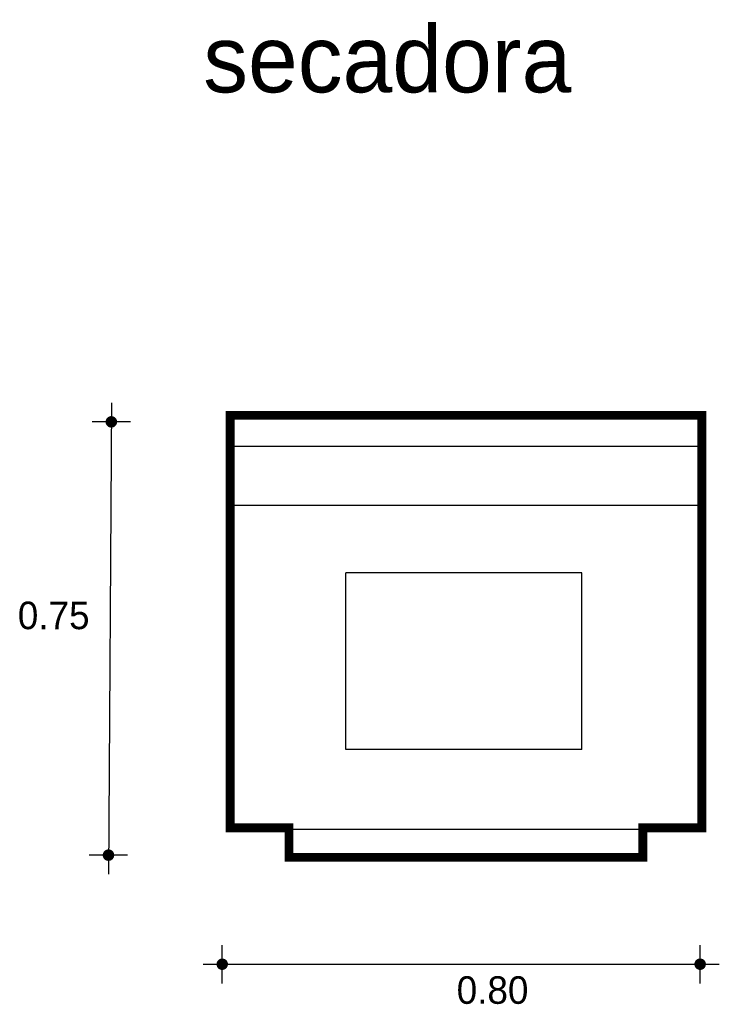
# Model space of a CAD drawing. Extents: x 2.09 to 3.28, y 10.83 to 12.5.
import ezdxf

# ---------------------------------------------------------------- set-up
doc = ezdxf.new("R2010")
doc.units = 0
doc.header["$MEASUREMENT"] = 0
for name, color, linetype in [('BORDE', 2, 'CONTINUOUS'), ('COTAS', 6, 'CONTINUOUS'), ('DIBUJO', 5, 'CONTINUOUS'), ('TEXTO', 4, 'CONTINUOUS')]:
    doc.layers.add(name, color=color, linetype=linetype)

msp = doc.modelspace()

# ---------------------------------------------------------------- linework, layer by layer
at = {"layer": 'BORDE', "const_width": 0.015}
msp.add_lwpolyline([(2.5504, 11.0804), (3.1504, 11.0804), (3.1504, 11.1304), (3.2504, 11.1304), (3.2504, 11.8304), (2.4504, 11.8304), (2.4504, 11.1304), (2.5504, 11.1304)], close=True, dxfattribs=at)
at = {"layer": 'COTAS'}
for p, q in [((2.249, 11.8517), (2.2441, 11.0516)), ((2.2814, 11.8193), (2.2165, 11.8193)), ((2.2766, 11.0841), (2.2116, 11.0841)), ((2.437, 10.8665), (2.437, 10.9315)), ((3.2476, 10.8665), (3.2476, 10.9315)), ((2.4046, 10.899), (3.2801, 10.899))]:
    msp.add_line(p, q, dxfattribs=at)
at = {"layer": 'COTAS', "const_width": 0.00974}
for points in [[(2.2441, 11.8193, 1), (2.2539, 11.8193, 1)], [(2.2392, 11.0841, 1), (2.249, 11.0841, 1)], [(2.4322, 10.899, 1), (2.4419, 10.899, 1)], [(3.2427, 10.899, 1), (3.2525, 10.899, 1)]]:
    msp.add_lwpolyline(points, format="xyb", close=True, dxfattribs=at)
at = {"layer": 'DIBUJO'}
for p, q in [((2.4517, 11.828), (2.4517, 11.128)), ((2.4517, 11.828), (3.2517, 11.828)), ((3.2517, 11.128), (3.2517, 11.828)), ((2.4517, 11.778), (3.2517, 11.778)), ((2.4517, 11.678), (3.2517, 11.678)), ((2.6467, 11.2633), (2.6467, 11.5633)), ((3.0467, 11.5633), (2.6467, 11.5633)), ((3.0467, 11.2633), (3.0467, 11.5633)), ((3.0467, 11.2633), (2.6467, 11.2633)), ((2.4517, 11.128), (3.2517, 11.128)), ((2.5517, 11.128), (2.5517, 11.078)), ((3.1517, 11.078), (3.1517, 11.128)), ((2.5517, 11.078), (3.1517, 11.078))]:
    msp.add_line(p, q, dxfattribs=at)

# ---------------------------------------------------------------- texts
at = {"layer": 'COTAS'}
for s, p in [('0.75', (2.0904, 11.4675)), ('0.80', (2.8347, 10.8318))]:
    msp.add_text(s, height=0.04675, dxfattribs=at).set_placement(p)
at = {"layer": 'TEXTO'}
msp.add_text('secadora', height=0.11349, dxfattribs=at).set_placement((2.4049, 12.3784))

doc.saveas('drawing.dxf')
